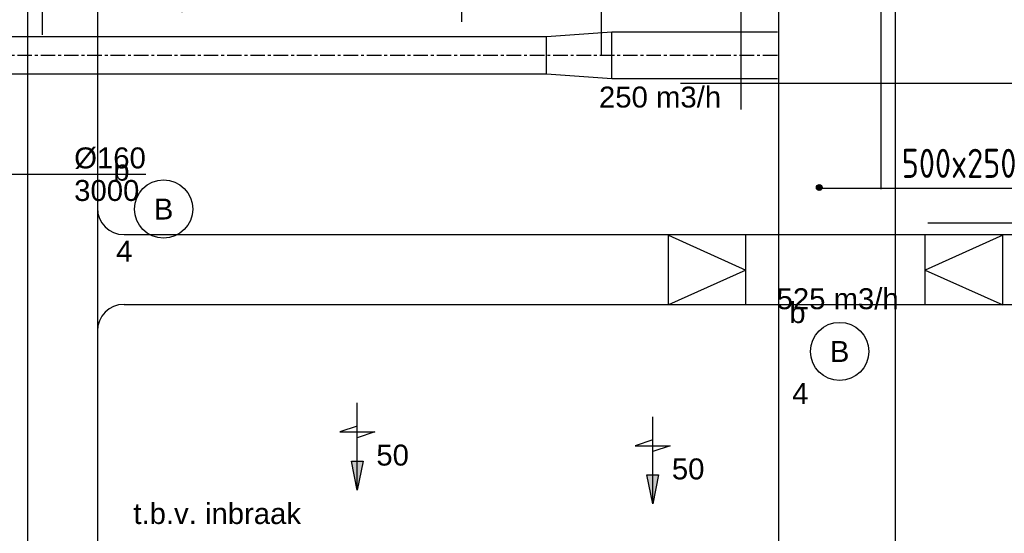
# Model space of a CAD drawing. Extents: x -132501 to 411300, y -42818 to 427495.
# Tile 70 of 256: x 16909 to 21136, y 24778 to 26986. Entities that reach past the tile are written whole.
import ezdxf
from ezdxf.enums import TextEntityAlignment as Align

# ---------------------------------------------------------------- set-up
doc = ezdxf.new("R2010")
doc.units = 0
doc.header["$LTSCALE"] = 50
doc.linetypes.add('CENTER', pattern=[2, 1.25, -0.25, 0.25, -0.25])
doc.layers.get('0').update_dxf_attribs({"linetype": 'CONTINUOUS'})
for name, color, linetype in [('45 Plafond 2D arcering', 7, 'CONTINUOUS'), ('54GA', 3, 'CONTINUOUS'), ('57LB', 6, 'CONTINUOUS'), ('EL6131--', 2, 'CONTINUOUS'), ('EL6311--', 3, 'CONTINUOUS'), ('EL6522--', 3, 'CONTINUOUS'), ('EM6131--', 1, 'CONTINUOUS'), ('WL524---', 90, 'CONTINUOUS'), ('WL570---_RETOUR', 112, 'CONTINUOUS'), ('WL570---_TOEVOER', 3, 'CONTINUOUS'), ('WM570---_TOEVOER', 1, 'CONTINUOUS')]:
    doc.layers.add(name, color=color, linetype=linetype)
doc.styles.add('BURO-018', font='ARIAL.TTF', dxfattribs={"height": 63})
doc.styles.add('ISO25', font='ISO', dxfattribs={"width": 0.9, "height": 125})

# ---------------------------------------------------------------- blocks, each defined once
blk = doc.blocks.new('1115B3A')
at = {"color": 0, "linetype": 'Continuous'}
blk.add_circle((0, 0), 2.5, dxfattribs=at)
at = {"color": 0, "linetype": 'Continuous', "style": 'BURO-018'}
for tag, p in [('E_GKAST', (0, 8)), ('E_GROEP', (0, 5)), ('E_SGROEP', (4.5, 5)), ('E_ARMCODE', (0, 0)), ('E_SLET', (4.5, -1))]:
    blk.add_attdef(tag, text='', height=1.8, dxfattribs=at).set_placement(p, align=Align.MIDDLE)
blk = doc.blocks.new('*U233')
at = {"color": 0, "ltscale": 10}
blk.add_line((0, 264.5, -3030), (0, -264.5, -3030), dxfattribs=at)
for centre, start, end in [((114.5, 264.5, -3030), 180, 270), ((114.5, -264.5, -3030), 90, 180)]:
    blk.add_arc(centre, 114.5, start, end, dxfattribs=at)
at = {"layer": 'EM6131--', "color": 1, "style": 'BURO-018'}
blk.add_attdef('POSNR', text='', height=90, dxfattribs=at).set_placement((0, 0), align=Align.MIDDLE)
blk = doc.blocks.new('CIRC1MM')
at = {"color": 2, "linetype": 'Continuous'}
for p, q in [((-0.5, 0), (0.5, 0)), ((-0.49, 0.1), (0.49, 0.1)), ((-0.46, 0.2), (0.46, 0.2)), ((-0.4, 0.3), (0.4, 0.3)), ((-0.3, 0.4), (0.3, 0.4)), ((-0.49, -0.1), (0.49, -0.1)), ((-0.46, -0.2), (0.46, -0.2)), ((-0.4, -0.3), (0.4, -0.3)), ((-0.3, -0.4), (0.3, -0.4))]:
    blk.add_line(p, q, dxfattribs=at)
blk.add_circle((0, 0), 0.5, dxfattribs=at)
blk = doc.blocks.new('LU-PIJL6')
at = {"color": 0, "linetype": 'Continuous'}
for p, q in [((-5, -1.5), (-5, 1.5)), ((-5, 1.5), (-4.5, 0)), ((0, 0), (-7.5, 0)), ((-5.5, 0), (-5, -1.5)), ((-2.5, -0.5), (-2.5, 0.5)), ((-2.5, 0.5), (0, 0)), ((0, 0), (-2.5, -0.5))]:
    blk.add_line(p, q, dxfattribs=at)
blk.add_solid([(-2.5, 0.5), (-2.5, -0.5), (0, 0)], dxfattribs=at)
blk = doc.blocks.new('*U879')
at = {"color": 0, "ltscale": 10}
for p, q in [((0, 150, -3030), (14794, 150, -3030)), ((0, -150, -3030), (14794, -150, -3030))]:
    blk.add_line(p, q, dxfattribs=at)
at = {"layer": 'EM6131--', "color": 1, "style": 'BURO-018'}
blk.add_attdef('POSNR', text='', height=90, dxfattribs=at).set_placement((0, 0), align=Align.MIDDLE)
blk = doc.blocks.new('*U913')
at = {"layer": 'WM570---_TOEVOER', "color": 0, "ltscale": 10}
for p, q in [((-50, -50), (50, 50)), ((-50, 0), (689.9, 0))]:
    blk.add_line(p, q, dxfattribs=at)
at = {"layer": 'WM570---_TOEVOER', "color": 0, "style": 'BURO-018'}
for s, p in [('%%c160', (382.3, 25)), ('3000', (382.3, -115))]:
    blk.add_text(s, height=90, dxfattribs=at).set_placement(p)
blk = doc.blocks.new('*U1444')
at = {"color": 0, "ltscale": 10}
for p, q in [((0, 150, -3030), (15704.8, 150, -3030)), ((0, -150, -3030), (15704.8, -150, -3030))]:
    blk.add_line(p, q, dxfattribs=at)
at = {"layer": 'EM6131--', "color": 1, "style": 'BURO-018'}
blk.add_attdef('POSNR', text='', height=90, dxfattribs=at).set_placement((0, 0), align=Align.MIDDLE)
blk = doc.blocks.new('GAFGHYHY')
at = {"layer": '45 Plafond 2D arcering', "linetype": 'Continuous'}
h = blk.add_hatch(dxfattribs=at)
h.set_pattern_fill('RASTER_600_0002', color=8, style=0, pattern_type=2)
h.set_pattern_definition([(0, (329606.6, 263113), (0, 600), []), (90, (329606.6, 263113), (-600, 0), [])])
h.paths.add_polyline_path([(314958.4, 262579.2), (311651.4, 262579.2), (311651.4, 260865.8), (318334.4, 260865.8), (318334.4, 255497.5), (322319.4, 254963.9), (325862.9, 254725.7), (325862.9, 257249.3), (333290.9, 257249.3), (333290.9, 254942.5), (336798.3, 255489.7), (340391.3, 256042.1), (347581.1, 257147.4), (347540, 258187), (344346.2, 258187), (344274, 258060.1, -0.292774), (338835.2, 268361), (333245.8, 267502.2), (329585.4, 267292.1), (328865.2, 267293.5, 0.013134), (328865.7, 267533.5), (329496.9, 267532.3), (329497.1, 270676.8), (328743.1, 270676.8), (328743.1, 270841.8), (329497.1, 270841.8), (329497.1, 272301.8), (326028.6, 272301.8), (326028.6, 270841.8), (326783.1, 270841.8), (326783.1, 270676.8), (326008.6, 270676.8), (315530.3, 270676.8, -0.063565), (316101.1, 268525.1), (316090.1, 268527.3, -0.003567), (316103.7, 268406.4), (316579.8, 268479.9), (316533, 268710.4), (316694, 268745.3, -0.13568), (316434, 263929), (316278, 263981), (316414.8, 264432), (314732.6, 264432, 0.018168)], flags=0)
h.paths.add_polyline_path([(325877.2, 261732.8, -51.816741), (326135.7, 261974.1), (326121.5, 261988.2), (325864.1, 261748)], flags=0)
h.paths.add_polyline_path([(329466.1, 263438.9, -1), (335716.1, 263438.9, -1)], flags=0)
h.paths.add_polyline_path([(339101.7, 258177.8, -1), (333851.7, 258177.8, -1)], flags=0)

msp = doc.modelspace()

# ---------------------------------------------------------------- linework, layer by layer
at = {"layer": '54GA', "color": 1, "linetype": 'Continuous'}
msp.add_line((20326.8447, 26261.3967), (21346.8712, 26261.3967), dxfattribs=at)
at = {"layer": '57LB', "color": 1, "linetype": 'Continuous'}
for p, q in [((19451.2793, 26731.7487), (19451.2793, 26931.7487)), ((19170.7881, 26751.7487), (19170.7881, 26911.7487))]:
    msp.add_line(p, q, dxfattribs=at)
at = {"layer": '57LB', "color": 1, "linetype": 'CENTER'}
msp.add_line((20162.0266, 26831.7487), (14353.6258, 26831.7487), dxfattribs=at)
at = {"layer": 'EL6131--'}
for p, q in [((19694.0669, 25760.0981), (19694.0669, 26059.7744)), ((19694.0669, 26059.7744), (20026.9515, 25909.9363)), ((20026.9515, 25760.0981), (20026.9515, 26059.7744)), ((20796.4254, 25760.0981), (20796.4254, 26059.7744)), ((21129.3099, 26059.7744), (20796.4254, 25909.9363)), ((21129.3099, 25760.0981), (21129.3099, 26059.7744)), ((20026.9515, 25909.9363), (19694.0669, 25760.0981)), ((20796.4254, 25909.9363), (21129.3099, 25760.0981))]:
    msp.add_line(p, q, dxfattribs=at)
at = {"layer": 'WL570---_TOEVOER'}
for p, q in [((20166.8263, 28160.0105), (20166.8263, 20967.7348)), ((20666.8263, 27185.6354), (20666.8263, 23433.0467)), ((19451.2793, 26931.7487), (19170.7881, 26911.7487)), ((20162.0266, 26931.7487), (19451.2793, 26931.7487)), ((19170.7881, 26911.7487), (14359.3168, 26911.7487)), ((19170.7881, 26751.7487), (14347.4214, 26751.7487)), ((19451.2793, 26731.7487), (19170.7881, 26751.7487)), ((20162.0266, 26731.7487), (19451.2793, 26731.7487))]:
    msp.add_line(p, q, dxfattribs=at)

# ---------------------------------------------------------------- block references
at = {"layer": '54GA', "color": 2, "linetype": 'Continuous', "xscale": 25, "yscale": 25, "zscale": 25}
msp.add_blockref('CIRC1MM', (20341.7139, 26264.3705), dxfattribs=at)
at = {"layer": 'EL6131--', "rotation": 270}
msp.add_blockref('*U1444', (17092.7149, 34831.8696, 3030), dxfattribs=at)
at = {"layer": 'EL6131--'}
for name, p in [('*U233', (17242.7149, 25912.0907, 3030)), ('*U879', (17357.7149, 25912.0907, 3030))]:
    msp.add_blockref(name, p, dxfattribs=at)
at = {"layer": 'EL6311--'}
ref = msp.add_blockref('1115B3A', (17527.0069, 26172.0238), dxfattribs=dict(at, xscale=50.00000000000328, yscale=50.00000000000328, zscale=50, rotation=181.9948371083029))
ref.add_attrib('E_ARMCODE', 'B', dxfattribs={"layer": '0', "color": 1, "linetype": 'Continuous', "height": 90, "style": 'BURO-018'}).set_placement((17527.0069, 26172.0238), align=Align.MIDDLE)
ref.add_attrib('E_SLET', 'b', dxfattribs={"layer": '0', "color": 1, "linetype": 'Continuous', "height": 90, "style": 'BURO-018'}).set_placement((17346.0213, 26340.8261), align=Align.MIDDLE)
ref.add_attrib('E_GROEP', '4', dxfattribs={"layer": '0', "color": 1, "linetype": 'Continuous', "height": 90, "style": 'BURO-018'}).set_placement((17358.2046, 25991.0382), align=Align.MIDDLE)
ref = msp.add_blockref('1115B3A', (20429.1777, 25560.0482), dxfattribs=dict(at, xscale=50.00000000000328, yscale=50.00000000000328, zscale=50, rotation=181.9948371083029))
ref.add_attrib('E_ARMCODE', 'B', dxfattribs={"layer": '0', "color": 1, "linetype": 'Continuous', "height": 90, "style": 'BURO-018'}).set_placement((20429.1777, 25560.0482), align=Align.MIDDLE)
ref.add_attrib('E_SLET', 'b', dxfattribs={"layer": '0', "color": 1, "linetype": 'Continuous', "height": 90, "style": 'BURO-018'}).set_placement((20248.1921, 25728.8505), align=Align.MIDDLE)
ref.add_attrib('E_GROEP', '4', dxfattribs={"layer": '0', "color": 1, "linetype": 'Continuous', "height": 90, "style": 'BURO-018'}).set_placement((20260.3754, 25379.0627), align=Align.MIDDLE)
at = {"layer": 'WL524---'}
msp.add_blockref('GAFGHYHY', (-304837.0445, -242743.8149), dxfattribs=at)
at = {"layer": 'WL570---_RETOUR', "xscale": 50, "yscale": 50, "zscale": 50, "rotation": 270}
for p in [(18358.4613, 24964.1492), (19627.0686, 24904.723)]:
    msp.add_blockref('LU-PIJL6', p, dxfattribs=at)
at = {"layer": 'WM570---_TOEVOER'}
msp.add_blockref('*U913', (16760.9597, 26321.8318, 3000), dxfattribs=at)

# ---------------------------------------------------------------- texts
at = {"layer": '54GA', "color": 2, "linetype": 'Continuous', "style": 'ISO25', "width": 0.9}
msp.add_text('500x250', height=125, dxfattribs=at).set_placement((20695.6006, 26306.0043))
at = {"layer": 'EL6522--', "color": 1, "style": 'BURO-018'}
msp.add_text('t.b.v. inbraak', height=90, dxfattribs=at).set_placement((17397.2981, 24818.3616))
at = {"layer": 'WL570---_TOEVOER', "color": 1, "style": 'BURO-018'}
for p in [(18440.3494, 25069.5802), (19708.9567, 25010.154)]:
    msp.add_text('50', height=90, dxfattribs=at).set_placement(p)
at = {"layer": 'WM570---_TOEVOER', "style": 'BURO-018'}
for s, p in [('250 m3/h', (19396.133, 26608.3569)), ('525 m3/h', (20158.476, 25741.592))]:
    msp.add_text(s, height=90, dxfattribs=at).set_placement(p)

doc.saveas('drawing.dxf')
